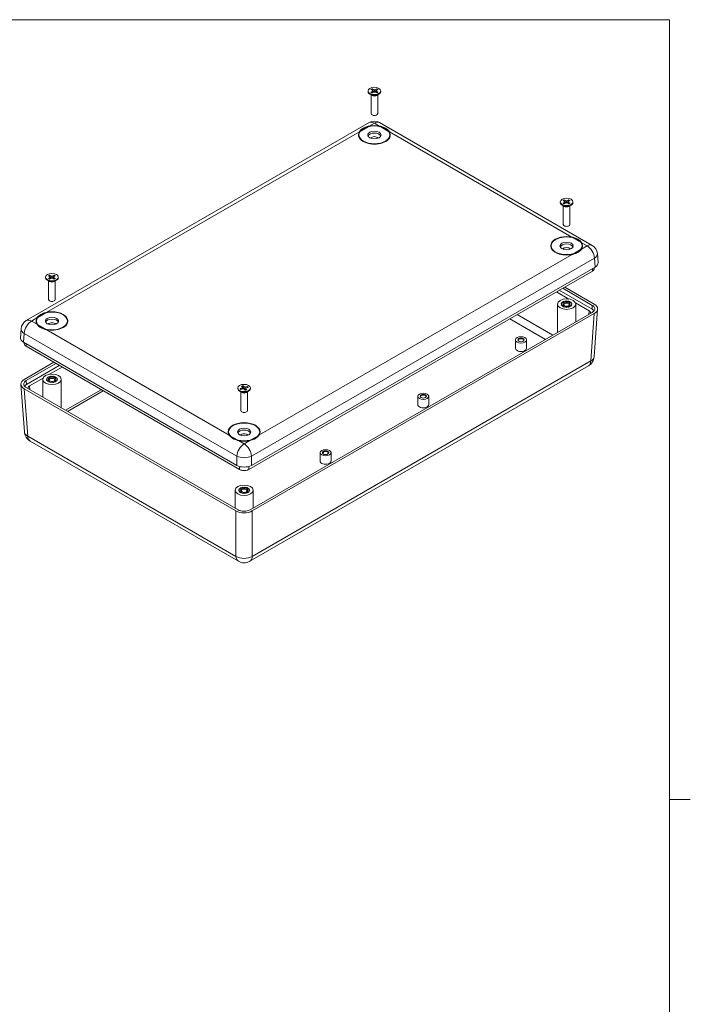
# Model space of a CAD drawing. Header units: millimetres. Extents: x 12 to 919, y 12 to 708.
# Tile 10 of 10: x 628 to 919, y 271 to 698. Entities that reach past the tile are written whole.
import ezdxf

# ---------------------------------------------------------------- set-up
doc = ezdxf.new("R2010")
doc.units = ezdxf.units.MM
doc.header["$LTSCALE"] = 3.333333
for name, color, linetype, lineweight in [('Sketch Geometry (ANSI)', 7, 'Continuous', 9), ('Visible (ANSI)', 7, 'Continuous', 9), ('Visible Narrow (ANSI)', 7, 'Continuous', 9)]:
    doc.layers.add(name, color=color, linetype=linetype, lineweight=lineweight)

# ---------------------------------------------------------------- blocks, each defined once
blk = doc.blocks.new('Borders Default Border')
at = {"layer": 'Sketch Geometry (ANSI)'}
blk.add_line((273.05, 107.95), (275.77, 107.95), dxfattribs=at)
at = {"layer": 'Sketch Geometry (ANSI)', "flags": 128}
blk.add_lwpolyline([(6.35, 6.35), (6.35, 209.55), (273.05, 209.55), (273.05, 6.35), (6.35, 6.35)], dxfattribs=at)

msp = doc.modelspace()

# ---------------------------------------------------------------- linework, layer by layer
at = {"layer": 'Visible (ANSI)'}
for p, q in [((779.3061, 667.538), (779.3061, 667.2523)), ((781.0551, 667.8302), (780.5601, 668.116)), ((780.5601, 666.9601), (781.0551, 667.2459)), ((781.0551, 668.4017), (781.55, 668.116)), ((781.2783, 667.538), (781.0551, 667.8302)), ((781.0551, 667.2459), (781.2783, 667.538)), ((781.0551, 667.2459), (781.1431, 666.7252)), ((781.2783, 667.538), (781.4309, 666.8913)), ((781.2874, 667.4992), (781.469, 667.3944)), ((781.55, 668.116), (781.469, 667.3944)), ((781.469, 667.3944), (782.0561, 667.2449)), ((781.55, 668.116), (782.0561, 667.9871)), ((782.0561, 667.9871), (782.5621, 668.116)), ((782.0561, 667.9871), (782.0561, 667.2449)), ((782.0561, 667.2449), (782.6432, 667.3944)), ((782.5621, 668.116), (783.0571, 668.4017)), ((782.5621, 668.116), (782.6432, 667.3944)), ((782.6432, 667.3944), (782.8247, 667.4992)), ((782.8339, 667.538), (782.6813, 666.8913)), ((783.0571, 667.8302), (782.8339, 667.538)), ((782.8339, 667.538), (783.0571, 667.2459)), ((783.0571, 667.2459), (782.969, 666.7252)), ((783.5521, 668.116), (783.0571, 667.8302)), ((783.0571, 667.2459), (783.5521, 666.9601)), ((784.8061, 667.538), (784.8061, 667.2523)), ((781.0272, 665.6009), (780.1115, 666.1296)), ((780.6011, 665.8469), (780.6011, 657.7401)), ((781.55, 666.9601), (781.0551, 666.6743)), ((782.0561, 667.089), (781.55, 666.9601)), ((782.5621, 666.9601), (782.0561, 667.089)), ((783.0571, 666.6743), (782.5621, 666.9601)), ((783.0849, 665.6009), (784.0006, 666.1296)), ((783.5111, 665.8469), (783.5111, 657.7401)), ((630.9021, 567.8217), (779.8061, 653.7915)), ((784.3061, 653.7915), (876.6415, 600.4816)), ((775.1561, 648.5137), (775.1561, 648.432)), ((788.9561, 648.5137), (788.9561, 648.432)), ((864.4937, 620.2284), (864.9886, 619.9427)), ((866.0007, 619.9427), (866.4957, 620.2284)), ((862.7447, 619.3647), (862.7447, 619.079)), ((864.4658, 617.4276), (863.5501, 617.9563)), ((864.4937, 619.6569), (863.9987, 619.9427)), ((863.9987, 618.7868), (864.4937, 619.0726)), ((864.0397, 617.6736), (864.0397, 609.5668)), ((864.7169, 619.3647), (864.4937, 619.6569)), ((864.4937, 619.0726), (864.7169, 619.3647)), ((864.4937, 619.0726), (864.5817, 618.5519)), ((864.9886, 618.7868), (864.4937, 618.501)), ((864.7169, 619.3647), (864.8695, 618.718)), ((864.726, 619.3259), (864.9076, 619.2211)), ((864.9886, 619.9427), (864.9076, 619.2211)), ((864.9076, 619.2211), (865.4947, 619.0716)), ((864.9886, 619.9427), (865.4947, 619.8138)), ((865.4947, 618.9157), (864.9886, 618.7868)), ((865.4947, 619.8138), (866.0007, 619.9427)), ((865.4947, 619.8138), (865.4947, 619.0716)), ((865.4947, 619.0716), (866.0818, 619.2211)), ((866.0007, 618.7868), (865.4947, 618.9157)), ((866.0007, 619.9427), (866.0818, 619.2211)), ((866.4957, 618.501), (866.0007, 618.7868)), ((866.0818, 619.2211), (866.2633, 619.3259)), ((866.2725, 619.3647), (866.1199, 618.718)), ((866.4957, 619.6569), (866.2725, 619.3647)), ((866.2725, 619.3647), (866.4957, 619.0726)), ((866.4957, 619.0726), (866.4076, 618.5519)), ((866.9907, 619.9427), (866.4957, 619.6569)), ((866.4957, 619.0726), (866.9907, 618.7868)), ((866.5235, 617.4276), (867.4392, 617.9563)), ((866.9497, 617.6736), (866.9497, 609.5668)), ((868.2447, 619.3647), (868.2447, 619.079)), ((858.5947, 600.3404), (858.5947, 600.2587)), ((872.3947, 600.3404), (872.3947, 600.2587)), ((879.1852, 593.0279), (878.8777, 596.9373)), ((728.6662, 504.9309), (877.8723, 591.075)), ((877.5766, 590.9043), (877.549, 590.4079)), ((639.2989, 586.7049), (639.2989, 586.4191)), ((641.0479, 586.997), (640.553, 587.2828)), ((640.553, 586.1269), (641.0479, 586.4127)), ((641.0479, 587.5686), (641.5429, 587.2828)), ((641.2711, 586.7049), (641.0479, 586.997)), ((641.0479, 586.4127), (641.2711, 586.7049)), ((641.0479, 586.4127), (641.136, 585.892)), ((641.5429, 586.1269), (641.0479, 585.8412)), ((641.2711, 586.7049), (641.4238, 586.0582)), ((641.2803, 586.6661), (641.4618, 586.5613)), ((641.5429, 587.2828), (641.4618, 586.5613)), ((641.4618, 586.5613), (642.0489, 586.4117)), ((641.5429, 587.2828), (642.0489, 587.154)), ((642.0489, 586.2558), (641.5429, 586.1269)), ((642.0489, 587.154), (642.555, 587.2828)), ((642.0489, 587.154), (642.0489, 586.4117)), ((642.0489, 586.4117), (642.6361, 586.5613)), ((642.555, 586.1269), (642.0489, 586.2558)), ((642.555, 587.2828), (643.0499, 587.5686)), ((642.555, 587.2828), (642.6361, 586.5613)), ((643.0499, 585.8412), (642.555, 586.1269)), ((642.6361, 586.5613), (642.8176, 586.6661)), ((642.8268, 586.7049), (642.6741, 586.0582)), ((643.0499, 586.997), (642.8268, 586.7049)), ((642.8268, 586.7049), (643.0499, 586.4127)), ((643.0499, 586.4127), (642.9619, 585.892)), ((643.5449, 587.2828), (643.0499, 586.997)), ((643.0499, 586.4127), (643.5449, 586.1269)), ((644.7989, 586.7049), (644.7989, 586.4191)), ((727.5071, 503.1506), (876.7132, 589.2948)), ((641.0201, 584.7677), (640.1044, 585.2964)), ((640.5939, 585.0138), (640.5939, 576.9069)), ((643.0778, 584.7677), (643.9935, 585.2964)), ((643.5039, 585.0138), (643.5039, 576.9069)), ((863.8052, 581.8424), (876.6347, 574.4352)), ((864.6891, 582.3527), (877.5186, 574.9455)), ((866.503, 577.1523), (861.0924, 580.2761)), ((876.5705, 572.7652), (862.3267, 580.9888)), ((861.5447, 562.6647), (861.5447, 574.9473)), ((863.3623, 575.1423), (863.0819, 574.9669)), ((863.0819, 574.9278), (863.3623, 574.7523)), ((863.1896, 575.3592), (863.3623, 575.1423)), ((863.3623, 574.7523), (863.1896, 574.5354)), ((863.571, 575.5132), (863.2105, 575.3964)), ((863.2105, 574.4983), (863.571, 574.3814)), ((863.5228, 575.7503), (863.571, 575.5132)), ((863.571, 574.3814), (863.5228, 574.1443)), ((863.968, 575.8287), (863.5626, 575.7819)), ((863.5626, 574.1127), (863.968, 574.0659)), ((864.0491, 576.0628), (863.968, 575.8287)), ((863.968, 574.0659), (864.0491, 573.8318)), ((864.5145, 576.058), (864.1039, 576.0858)), ((864.1039, 573.8089), (864.5145, 573.8367)), ((864.7169, 576.2661), (864.5145, 576.058)), ((864.5145, 573.8367), (864.7169, 573.6285)), ((865.1569, 576.1785), (864.7813, 576.2782)), ((864.7813, 573.6165), (865.1569, 573.7162)), ((865.4608, 576.3403), (865.1569, 576.1785)), ((865.1569, 573.7162), (865.4608, 573.5543)), ((865.8324, 576.1785), (865.5285, 576.3403)), ((865.5285, 573.5543), (865.8324, 573.7162)), ((866.2081, 576.2782), (865.8324, 576.1785)), ((865.8324, 573.7162), (866.2081, 573.6165)), ((866.4748, 576.058), (866.2724, 576.2661)), ((866.2724, 573.6285), (866.4748, 573.8367)), ((866.8855, 576.0858), (866.4748, 576.058)), ((866.4748, 573.8367), (866.8855, 573.8089)), ((867.0213, 575.8287), (866.9402, 576.0628)), ((866.9402, 573.8318), (867.0213, 574.0659)), ((867.4268, 575.7819), (867.0213, 575.8287)), ((867.0213, 574.0659), (867.4268, 574.1127)), ((867.4184, 575.5132), (867.4665, 575.7503)), ((867.7789, 575.3964), (867.4184, 575.5132)), ((867.4184, 574.3814), (867.7789, 574.4983)), ((867.4665, 574.1443), (867.4184, 574.3814)), ((867.6271, 575.1423), (867.7998, 575.3592)), ((867.9074, 574.9669), (867.6271, 575.1423)), ((867.6271, 574.7523), (867.9074, 574.9278)), ((867.7998, 574.5354), (867.6271, 574.7523)), ((875.2731, 572.0889), (869.3138, 575.5295)), ((869.4447, 567.2258), (869.4447, 574.9473)), ((876.6347, 571.3769), (728.1361, 485.6412)), ((877.5186, 570.8666), (729.02, 485.1309)), ((878.9782, 572.7854), (877.4788, 552.1317)), ((635.1489, 567.6805), (635.1489, 567.5989)), ((648.9489, 567.6805), (648.9489, 567.5989)), ((856.2781, 559.624), (840.8, 568.5603)), ((628.3585, 560.368), (628.6659, 564.2775)), ((629.6713, 558.4152), (722.3088, 504.9309)), ((629.9946, 557.748), (629.967, 558.2444)), ((630.8305, 556.6349), (723.468, 503.1506)), ((843.3207, 555.7597), (843.3207, 559.4339)), ((848.0707, 555.7597), (848.0707, 559.4339)), ((630.025, 542.2857), (642.8546, 549.6928)), ((630.9089, 541.7754), (643.7384, 549.1825)), ((645.2169, 548.3289), (630.9731, 540.1053)), ((646.4512, 547.6163), (641.0406, 544.4924)), ((727.9875, 463.2905), (874.9919, 548.1635)), ((640.5223, 543.1689), (640.1169, 543.1221)), ((640.6034, 543.403), (640.5223, 543.1689)), ((641.0688, 543.3981), (640.6581, 543.4259)), ((641.2712, 543.6063), (641.0688, 543.3981)), ((641.7112, 543.5186), (641.3355, 543.6183)), ((642.0151, 543.6805), (641.7112, 543.5186)), ((642.3867, 543.5186), (642.0828, 543.6805)), ((642.7623, 543.6183), (642.3867, 543.5186)), ((643.0291, 543.3981), (642.8267, 543.6063)), ((643.4398, 543.4259), (643.0291, 543.3981)), ((643.5756, 543.1689), (643.4945, 543.403)), ((643.981, 543.1221), (643.5756, 543.1689)), ((628.5655, 540.1255), (630.0648, 519.4718)), ((638.2298, 542.8696), (632.2705, 539.429)), ((638.0989, 534.5659), (638.0989, 542.2875)), ((639.9165, 542.4825), (639.6362, 542.307)), ((639.6362, 542.2679), (639.9165, 542.0925)), ((639.7438, 542.6994), (639.9165, 542.4825)), ((639.9165, 542.0925), (639.7438, 541.8756)), ((640.1253, 542.8534), (639.7647, 542.7365)), ((639.7647, 541.8384), (640.1253, 541.7216)), ((640.0771, 543.0905), (640.1253, 542.8534)), ((640.1253, 541.7216), (640.0771, 541.4845)), ((640.1169, 541.4529), (640.5223, 541.4061)), ((640.5223, 541.4061), (640.6034, 541.172)), ((640.6581, 541.149), (641.0688, 541.1768)), ((641.0688, 541.1768), (641.2712, 540.9687)), ((641.3355, 540.9566), (641.7112, 541.0563)), ((641.7112, 541.0563), (642.0151, 540.8945)), ((642.0828, 540.8945), (642.3867, 541.0563)), ((642.3867, 541.0563), (642.7623, 540.9566)), ((642.8267, 540.9687), (643.0291, 541.1768)), ((643.0291, 541.1768), (643.4398, 541.149)), ((643.4945, 541.172), (643.5756, 541.4061)), ((643.5756, 541.4061), (643.981, 541.4529)), ((643.9726, 542.8534), (644.0208, 543.0905)), ((644.3332, 542.7365), (643.9726, 542.8534)), ((643.9726, 541.7216), (644.3332, 541.8384)), ((644.0208, 541.4845), (643.9726, 541.7216)), ((644.1814, 542.4825), (644.3541, 542.6994)), ((644.4617, 542.307), (644.1814, 542.4825)), ((644.1814, 542.0925), (644.4617, 542.2679)), ((644.3541, 541.8756), (644.1814, 542.0925)), ((645.9989, 530.0048), (645.9989, 542.2875)), ((724.6941, 538.9893), (724.3781, 539.35)), ((724.6941, 538.9893), (724.8319, 538.3593)), ((724.7485, 538.6716), (724.6941, 538.9893)), ((725.0027, 539.5324), (725.3187, 539.1718)), ((725.3187, 539.1718), (725.2048, 538.4682)), ((725.3187, 539.1718), (725.73, 538.9583)), ((725.73, 538.9583), (725.6819, 538.2205)), ((725.73, 538.9583), (726.2804, 538.9896)), ((726.2804, 538.9896), (726.905, 539.1721)), ((726.2804, 538.9896), (726.3102, 538.4453)), ((721.9551, 485.1309), (630.025, 538.2068)), ((722.839, 485.6412), (630.9089, 538.7171)), ((664.2941, 537.3147), (648.8161, 528.3784)), ((722.7375, 538.5316), (722.7375, 538.2458)), ((724.4587, 536.5944), (723.543, 537.1231)), ((723.7541, 538.2517), (724.3787, 538.4341)), ((724.0325, 536.8405), (724.0325, 528.7336)), ((724.6947, 538.0735), (724.0701, 537.8911)), ((724.3787, 538.4341), (724.7485, 538.6716)), ((724.3787, 538.4341), (724.4317, 537.9967)), ((725.2451, 538.1049), (724.6947, 538.0735)), ((724.7485, 538.6716), (724.8749, 538.0838)), ((724.879, 538.084), (724.8319, 538.3593)), ((724.931, 538.7807), (725.2048, 538.4682)), ((725.2048, 538.4682), (725.6819, 538.2205)), ((725.6563, 537.8914), (725.2451, 538.1049)), ((725.9723, 537.5308), (725.6563, 537.8914)), ((725.6819, 538.2205), (726.1934, 538.2497)), ((726.2266, 538.3916), (726.0801, 537.7661)), ((726.0801, 537.7661), (726.1157, 537.5577)), ((726.2809, 538.0738), (726.1787, 537.572)), ((726.5964, 538.629), (726.2266, 538.3916)), ((726.2266, 538.3916), (726.2809, 538.0738)), ((726.2809, 538.0738), (726.597, 537.7132)), ((726.5164, 536.5944), (727.4321, 537.1231)), ((727.221, 538.8115), (726.5964, 538.629)), ((726.9425, 536.8405), (726.9425, 528.7336)), ((728.2375, 538.5316), (728.2375, 538.2458)), ((800.8943, 531.2648), (800.8943, 534.939)), ((805.6443, 531.2648), (805.6443, 534.939)), ((718.5875, 519.5072), (718.5875, 519.4256)), ((732.3875, 519.5072), (732.3875, 519.4256)), ((632.5517, 515.5037), (722.9875, 463.2905)), ((758.4679, 506.7699), (758.4679, 510.4441)), ((763.2179, 506.7699), (763.2179, 510.4441)), ((721.5375, 486.3926), (721.5375, 494.1142)), ((723.3551, 494.3092), (723.0748, 494.1337)), ((723.0748, 494.0946), (723.3551, 493.9192)), ((723.1824, 494.5261), (723.3551, 494.3092)), ((723.3551, 493.9192), (723.1824, 493.7023)), ((723.5639, 494.6801), (723.2033, 494.5632)), ((723.2033, 493.6651), (723.5639, 493.5483)), ((723.5157, 494.9172), (723.5639, 494.6801)), ((723.5639, 493.5483), (723.5157, 493.3112)), ((723.9609, 494.9956), (723.5555, 494.9488)), ((723.5555, 493.2796), (723.9609, 493.2328)), ((724.042, 495.2297), (723.9609, 494.9956)), ((723.9609, 493.2328), (724.042, 492.9987)), ((724.5074, 495.2248), (724.0967, 495.2526)), ((724.0967, 492.9757), (724.5074, 493.0035)), ((724.7098, 495.433), (724.5074, 495.2248)), ((724.5074, 493.0035), (724.7098, 492.7954)), ((725.1498, 495.3453), (724.7741, 495.445)), ((724.7741, 492.7833), (725.1498, 492.883)), ((725.4537, 495.5072), (725.1498, 495.3453)), ((725.1498, 492.883), (725.4537, 492.7212)), ((725.8253, 495.3453), (725.5214, 495.5072)), ((725.5214, 492.7212), (725.8253, 492.883)), ((726.2009, 495.445), (725.8253, 495.3453)), ((725.8253, 492.883), (726.2009, 492.7833)), ((726.4677, 495.2248), (726.2653, 495.433)), ((726.2653, 492.7954), (726.4677, 493.0035)), ((726.8784, 495.2526), (726.4677, 495.2248)), ((726.4677, 493.0035), (726.8784, 492.9757)), ((727.0142, 494.9956), (726.9331, 495.2297)), ((726.9331, 492.9987), (727.0142, 493.2328)), ((727.4196, 494.9488), (727.0142, 494.9956)), ((727.0142, 493.2328), (727.4196, 493.2796)), ((727.4112, 494.6801), (727.4594, 494.9172)), ((727.7718, 494.5632), (727.4112, 494.6801)), ((727.4112, 493.5483), (727.7718, 493.6651)), ((727.4594, 493.3112), (727.4112, 493.5483)), ((727.62, 494.3092), (727.7927, 494.5261)), ((727.9003, 494.1337), (727.62, 494.3092)), ((727.62, 493.9192), (727.9003, 494.0946)), ((727.7927, 493.7023), (727.62, 493.9192)), ((729.4375, 486.3926), (729.4375, 494.1142))]:
    msp.add_line(p, q, dxfattribs=at)
for centre, radius, start, end in [((782.0561, 649.8944), 4.5, 60, 120), ((874.3915, 596.5845), 4.5, 4.497168, 60), ((633.1521, 563.9246), 4.5, 120, 175.502832), ((872.4919, 552.4937), 5, 300, 355.847929), ((635.0517, 519.8338), 5, 184.152071, 240), ((725.4875, 467.6206), 5, 240, 300)]:
    msp.add_arc(centre, radius, start, end, dxfattribs=at)
for centre, major_axis in [((782.0561, 667.538), (-2.75, 0)), ((782.0561, 648.5137), (-6.9, 0)), ((782.0561, 648.5137), (-6.75, 0)), ((782.0561, 648.432), (2.875, 0)), ((865.4947, 619.3647), (-2.75, 0)), ((865.4947, 600.3404), (-6.9, 0)), ((865.4947, 600.3404), (-6.75, 0)), ((865.4947, 600.2587), (2.875, 0)), ((642.0489, 586.7049), (-2.75, 0)), ((865.4947, 574.9473), (3.95, 0)), ((865.4947, 574.9473), (-2.25, 0)), ((865.4947, 574.9473), (-1.6129, 0)), ((642.0489, 567.6805), (-6.9, 0)), ((642.0489, 567.6805), (-6.75, 0)), ((642.0489, 567.5989), (2.875, 0)), ((845.6957, 559.4339), (2.375, 0)), ((845.6957, 559.4339), (-1.375, 0)), ((642.0489, 542.2875), (3.95, 0)), ((642.0489, 542.2875), (-2.25, 0)), ((642.0489, 542.2875), (-1.6129, 0)), ((725.4875, 538.5316), (-2.75, 0)), ((803.2693, 534.939), (2.375, 0)), ((803.2693, 534.939), (-1.375, 0)), ((725.4875, 519.5072), (-6.9, 0)), ((725.4875, 519.5072), (-6.75, 0)), ((725.4875, 519.4256), (2.875, 0)), ((760.8429, 510.4441), (2.375, 0)), ((760.8429, 510.4441), (-1.375, 0)), ((725.4875, 494.1142), (3.95, 0)), ((725.4875, 494.1142), (-2.25, 0)), ((725.4875, 494.1142), (-1.6129, 0))]:
    msp.add_ellipse(centre, major_axis=major_axis, ratio=0.57735027, dxfattribs=at)
for centre, major_axis, ratio, start_param, end_param in [((782.0561, 667.2523), (2.75, 0), 0.57735027, 3.14159265, 6.28318531), ((782.0561, 667.538), (1.8, 0), 0.57735027, 2.16050344, 2.55188554), ((782.0561, 667.538), (1.8, 0), 0.57735027, 0.58970711, 0.98108922), ((782.0561, 667.538), (-1.8, 0), 0.57735027, 0.58970711, 0.98108922), ((782.0561, 666.1949), (-1.455, 0), 0.57735027, 0.78539816, 2.35619449), ((782.0561, 667.538), (-1.8, 0), 0.57735027, 2.16050344, 2.55188554), ((782.0561, 657.7401), (1.455, 0), 0.57735027, 3.14159265, 6.28318531), ((782.0561, 648.432), (-6.75, 0), 0.57735027, 4.29788723, 5.12689073), ((782.0561, 648.432), (6.9, 0), 0.57735027, 3.14159265, 6.28318531), ((782.0561, 648.432), (-6.75, 0), 0.57735027, 5.86868356, 6.27270946), ((782.0561, 647.6155), (2.875, 0), 0.57735027, 0.24849987, 2.89309279), ((782.0561, 647.6155), (2.852, 0), 0.57735027, 0.23372683, 2.90786583), ((782.0561, 646.697), (-1.727, 0), 0.57735027, 3.51103423, 5.91374373), ((782.0561, 648.432), (6.75, 0), 0.57735027, 0.01047585, 0.41450175), ((865.4947, 619.3647), (1.8, 0), 0.57735027, 2.16050344, 2.55188554), ((865.4947, 619.3647), (1.8, 0), 0.57735027, 0.58970711, 0.98108922), ((865.4947, 619.079), (2.75, 0), 0.57735027, 3.14159265, 6.28318531), ((865.4947, 619.3647), (-1.8, 0), 0.57735027, 0.58970711, 0.98108922), ((865.4947, 618.0216), (-1.455, 0), 0.57735027, 0.78539816, 2.35619449), ((865.4947, 619.3647), (-1.8, 0), 0.57735027, 2.16050344, 2.55188554), ((865.4947, 609.5668), (1.455, 0), 0.57735027, 3.14159265, 6.28318531), ((865.4947, 600.2587), (-6.75, 0), 0.57735027, 4.29788723, 6.27270946), ((865.4947, 600.2587), (-6.9, 0), 0.57735027, 0, 1.93290306), ((865.4947, 599.4422), (2.875, 0), 0.57735027, 0.24849987, 2.89309279), ((865.4947, 599.4422), (2.852, 0), 0.57735027, 0.23372683, 2.90786583), ((865.4947, 598.5237), (-1.727, 0), 0.57735027, 3.51103423, 5.91374373), ((865.4947, 600.2587), (6.75, 0), 0.57735027, 0.01047585, 0.41450175), ((865.4947, 600.2587), (6.9, 0), 0.57735027, 5.92107857, 6.28318531), ((874.6805, 592.9103), (4.5093, 0), 0.57616342, 5.49881604, 6.32847071), ((642.0489, 586.4191), (2.75, 0), 0.57735027, 3.14159265, 6.28318531), ((642.0489, 586.7049), (1.8, 0), 0.57735027, 2.16050344, 2.55188554), ((642.0489, 586.7049), (-1.8, 0), 0.57735027, 0.58970711, 0.98108922), ((642.0489, 586.7049), (1.8, 0), 0.57735027, 0.58970711, 0.98108922), ((642.0489, 586.7049), (-1.8, 0), 0.57735027, 2.16050344, 2.55188554), ((642.0489, 585.3617), (-1.455, 0), 0.57735027, 0.78539816, 2.35619449), ((642.0489, 576.9069), (1.455, 0), 0.57735027, 3.14159265, 6.28318531), ((865.4947, 574.9473), (-2.413, 0), 0.57735027, 6.26916464, 6.29720597), ((865.4947, 574.9473), (-2.413, 0), 0.57735027, 5.95500538, 5.98304671), ((865.4947, 574.9473), (-2.413, 0), 0.57735027, 0.3001386, 0.32817993), ((865.4947, 574.9473), (2.413, 0), 0.57735027, 2.49925346, 2.52729479), ((865.4947, 574.9473), (-2.413, 0), 0.57735027, 0.61429787, 0.6423392), ((865.4947, 574.9473), (2.413, 0), 0.57735027, 2.18509419, 2.21313552), ((865.4947, 574.9473), (-2.413, 0), 0.57735027, 0.92845713, 0.95649846), ((865.4947, 574.6769), (-1.2319, 0), 0.57735027, 2.29486727, 7.12991069), ((865.4947, 574.9473), (2.413, 0), 0.57735027, 1.87093493, 1.89897626), ((865.4947, 574.9473), (-2.413, 0), 0.57735027, 1.2426164, 1.27065773), ((865.4947, 574.9473), (2.413, 0), 0.57735027, 1.55677566, 1.58481699), ((865.4947, 574.9473), (-2.413, 0), 0.57735027, 1.55677566, 1.58481699), ((865.4947, 574.9473), (2.413, 0), 0.57735027, 1.2426164, 1.27065773), ((865.4947, 574.9473), (-2.413, 0), 0.57735027, 1.87093493, 1.89897626), ((865.4947, 574.9473), (2.413, 0), 0.57735027, 0.92845713, 0.95649846), ((865.4947, 574.9473), (-2.413, 0), 0.57735027, 2.18509419, 2.21313552), ((865.4947, 574.9473), (2.413, 0), 0.57735027, 0.61429787, 0.6423392), ((865.4947, 574.9473), (-2.413, 0), 0.57735027, 2.49925346, 2.52729479), ((865.4947, 574.9473), (2.413, 0), 0.57735027, 0.3001386, 0.32817993), ((865.4947, 574.9473), (2.413, 0), 0.57735027, 5.95500538, 5.98304671), ((865.4947, 574.9473), (2.413, 0), 0.57735027, 6.26916464, 6.29720597), ((873.9738, 572.9061), (5.0088, 0), 0.57633873, 5.49866393, 7.06770668), ((642.0489, 567.5989), (-6.75, 0), 0.57735027, 5.86868356, 6.27270946), ((642.0489, 567.5989), (6.75, 0), 0.57735027, 0.01047585, 1.98529807), ((873.8552, 571.2731), (2.0035, 0), 0.57633873, 5.9056929, 7.06770668), ((642.0489, 567.5989), (-6.9, 0), 0.57735027, 0, 0.36210673), ((642.0489, 566.7824), (2.875, 0), 0.57735027, 0.24849987, 2.89309279), ((642.0489, 566.7824), (2.852, 0), 0.57735027, 0.23372683, 2.90786583), ((642.0489, 567.5989), (6.9, 0), 0.57735027, 4.35028225, 6.28318531), ((642.0489, 565.8638), (-1.727, 0), 0.57735027, 3.51103423, 5.91374373), ((632.8631, 560.2504), (-4.5093, 0), 0.57616342, 6.2378999, 7.06755457), ((845.6957, 559.2755), (1.181, 0), 0.57735027, 5.57687736, 10.13108591), ((845.6957, 555.7597), (2.375, 0), 0.57735027, 3.14159265, 6.28318531), ((642.0489, 542.2875), (2.413, 0), 0.57735027, 2.49925346, 2.52729479), ((642.0489, 542.2875), (2.413, 0), 0.57735027, 2.18509419, 2.21313552), ((642.0489, 542.2875), (2.413, 0), 0.57735027, 1.87093493, 1.89897626), ((642.0489, 542.2875), (2.413, 0), 0.57735027, 1.55677566, 1.58481699), ((642.0489, 542.2875), (2.413, 0), 0.57735027, 1.2426164, 1.27065773), ((642.0489, 542.2875), (2.413, 0), 0.57735027, 0.92845713, 0.95649846), ((642.0489, 542.2875), (2.413, 0), 0.57735027, 0.61429787, 0.6423392), ((633.5699, 540.2462), (-5.0088, 0), 0.57633873, 5.49866393, 7.06770668), ((633.6884, 538.6132), (-2.0035, 0), 0.57633873, 5.49866393, 6.66067772), ((642.0489, 542.2875), (-2.413, 0), 0.57735027, 6.26916464, 6.29720597), ((642.0489, 542.2875), (-2.413, 0), 0.57735027, 5.95500538, 5.98304671), ((642.0489, 542.2875), (-2.413, 0), 0.57735027, 0.3001386, 0.32817993), ((642.0489, 542.2875), (-2.413, 0), 0.57735027, 0.61429787, 0.6423392), ((642.0489, 542.2875), (-2.413, 0), 0.57735027, 0.92845713, 0.95649846), ((642.0489, 542.017), (-1.2319, 0), 0.57735027, 2.29486727, 7.12991069), ((642.0489, 542.2875), (-2.413, 0), 0.57735027, 1.2426164, 1.27065773), ((642.0489, 542.2875), (-2.413, 0), 0.57735027, 1.55677566, 1.58481699), ((642.0489, 542.2875), (-2.413, 0), 0.57735027, 1.87093493, 1.89897626), ((642.0489, 542.2875), (-2.413, 0), 0.57735027, 2.18509419, 2.21313552), ((642.0489, 542.2875), (-2.413, 0), 0.57735027, 2.49925346, 2.52729479), ((642.0489, 542.2875), (2.413, 0), 0.57735027, 0.3001386, 0.32817993), ((642.0489, 542.2875), (2.413, 0), 0.57735027, 5.95500538, 5.98304671), ((642.0489, 542.2875), (2.413, 0), 0.57735027, 6.26916464, 6.29720597), ((725.4875, 538.5316), (1.8, 0), 0.57735027, 1.84350239, 2.2348845), ((725.4875, 538.5316), (1.8, 0), 0.57735027, 0.27270607, 0.66408817), ((725.4875, 538.2458), (2.75, 0), 0.57735027, 3.14159265, 6.28318531), ((725.4875, 538.5316), (-1.8, 0), 0.57735027, 0.27270607, 0.66408817), ((725.4875, 537.1884), (-1.455, 0), 0.57735027, 0.78539816, 2.35619449), ((725.4875, 537.8784), (1.6589, 0), 0.57735027, 1.91291101, 2.03183601), ((725.4875, 538.5316), (-1.8, 0), 0.57735027, 1.84350239, 2.2348845), ((803.2693, 534.7806), (1.181, 0), 0.57735027, 5.57687736, 10.13108591), ((803.2693, 531.2648), (2.375, 0), 0.57735027, 3.14159265, 6.28318531), ((725.4875, 528.7336), (1.455, 0), 0.57735027, 3.14159265, 6.28318531), ((725.4875, 519.4256), (6.75, 0), 0.57735027, 0.01047585, 3.13111681), ((725.4875, 519.4256), (-6.9, 0), 0.57735027, 0, 0.36210673), ((725.4875, 518.6091), (2.875, 0), 0.57735027, 0.24849987, 2.89309279), ((725.4875, 518.6091), (2.852, 0), 0.57735027, 0.23372683, 2.90786583), ((725.4875, 517.6905), (-1.727, 0), 0.57735027, 3.51103423, 5.91374373), ((725.4875, 519.4256), (6.9, 0), 0.57735027, 5.92107857, 6.28318531), ((725.4875, 519.4256), (-6.9, 0), 0.57735027, 1.20868959, 1.93290306), ((760.8429, 510.2857), (1.181, 0), 0.57735027, 5.57687736, 10.13108591), ((725.4875, 506.7736), (4.5, 0), 0.57853957, 3.92801972, 5.49675824), ((760.8429, 506.7699), (2.375, 0), 0.57735027, 3.14159265, 6.28318531), ((725.4875, 494.1142), (-2.413, 0), 0.57735027, 6.26916464, 6.29720597), ((725.4875, 494.1142), (-2.413, 0), 0.57735027, 5.95500538, 5.98304671), ((725.4875, 494.1142), (-2.413, 0), 0.57735027, 0.3001386, 0.32817993), ((725.4875, 494.1142), (2.413, 0), 0.57735027, 2.49925346, 2.52729479), ((725.4875, 494.1142), (-2.413, 0), 0.57735027, 0.61429787, 0.6423392), ((725.4875, 494.1142), (2.413, 0), 0.57735027, 2.18509419, 2.21313552), ((725.4875, 494.1142), (-2.413, 0), 0.57735027, 0.92845713, 0.95649846), ((725.4875, 493.8437), (-1.2319, 0), 0.57735027, 2.29486727, 7.12991069), ((725.4875, 494.1142), (2.413, 0), 0.57735027, 1.87093493, 1.89897626), ((725.4875, 494.1142), (-2.413, 0), 0.57735027, 1.2426164, 1.27065773), ((725.4875, 494.1142), (2.413, 0), 0.57735027, 1.55677566, 1.58481699), ((725.4875, 494.1142), (-2.413, 0), 0.57735027, 1.55677566, 1.58481699), ((725.4875, 494.1142), (2.413, 0), 0.57735027, 1.2426164, 1.27065773), ((725.4875, 494.1142), (-2.413, 0), 0.57735027, 1.87093493, 1.89897626), ((725.4875, 494.1142), (2.413, 0), 0.57735027, 0.92845713, 0.95649846), ((725.4875, 494.1142), (-2.413, 0), 0.57735027, 2.18509419, 2.21313552), ((725.4875, 494.1142), (2.413, 0), 0.57735027, 0.61429787, 0.6423392), ((725.4875, 494.1142), (-2.413, 0), 0.57735027, 2.49925346, 2.52729479), ((725.4875, 494.1142), (2.413, 0), 0.57735027, 0.3001386, 0.32817993), ((725.4875, 494.1142), (2.413, 0), 0.57735027, 5.95500538, 5.98304671), ((725.4875, 494.1142), (2.413, 0), 0.57735027, 6.26916464, 6.29720597), ((725.4875, 487.1775), (-5, 0), 0.57836358, 0.78627495, 2.3553177)]:
    msp.add_ellipse(centre, major_axis=major_axis, ratio=ratio, start_param=start_param, end_param=end_param, dxfattribs=at)
for points, degree in [([(781.0551, 668.4017), (781.0483, 668.1126), (781.0434, 667.837)], 2), ([(783.0571, 668.4017), (783.0639, 668.1126), (783.0688, 667.837)], 2), ([(864.4937, 620.2284), (864.4869, 619.9393), (864.482, 619.6637)], 2), ([(866.4957, 620.2284), (866.5025, 619.9393), (866.5074, 619.6637)], 2), ([(641.0479, 587.5686), (641.0411, 587.2794), (641.0362, 587.0038)], 2), ([(643.0499, 587.5686), (643.0568, 587.2794), (643.0616, 587.0038)], 2), ([(863.571, 574.3814), (863.5629, 574.3659), (863.5549, 574.3504), (863.5472, 574.335)], 3), ([(863.968, 574.0659), (863.9554, 574.0485), (863.9429, 574.0311), (863.9305, 574.0138)], 3), ([(864.5145, 573.8367), (864.5018, 573.8207), (864.4891, 573.8048), (864.4765, 573.7889)], 3), ([(865.1569, 573.7162), (865.1442, 573.6996), (865.1316, 573.683), (865.1189, 573.6665)], 3), ([(865.8324, 573.7162), (865.8198, 573.6973), (865.8071, 573.6786), (865.7945, 573.6599)], 3), ([(866.4748, 573.8367), (866.4624, 573.8136), (866.4498, 573.7907), (866.4372, 573.7678)], 3), ([(640.1253, 541.7216), (640.1171, 541.706), (640.1092, 541.6905), (640.1014, 541.6751)], 3), ([(640.5223, 541.4061), (640.5096, 541.3886), (640.4971, 541.3712), (640.4848, 541.354)], 3), ([(641.0688, 541.1768), (641.056, 541.1608), (641.0434, 541.1449), (641.0308, 541.129)], 3), ([(641.7112, 541.0563), (641.6985, 541.0397), (641.6858, 541.0232), (641.6731, 541.0067)], 3), ([(642.3867, 541.0563), (642.374, 541.0375), (642.3614, 541.0187), (642.3487, 541)], 3), ([(643.0291, 541.1768), (643.0166, 541.1538), (643.0041, 541.1308), (642.9914, 541.1079)], 3), ([(725.0027, 539.5324), (724.9647, 539.1444), (724.931, 538.7807)], 2), ([(726.905, 539.1721), (726.8927, 538.9373), (726.8795, 538.7117)], 2), ([(723.5639, 493.5483), (723.5557, 493.5327), (723.5478, 493.5172), (723.54, 493.5018)], 3), ([(723.9609, 493.2328), (723.9482, 493.2153), (723.9357, 493.1979), (723.9234, 493.1807)], 3), ([(724.5074, 493.0035), (724.4946, 492.9875), (724.482, 492.9716), (724.4694, 492.9557)], 3), ([(725.1498, 492.883), (725.1371, 492.8664), (725.1244, 492.8499), (725.1117, 492.8334)], 3), ([(725.8253, 492.883), (725.8126, 492.8642), (725.8, 492.8454), (725.7873, 492.8267)], 3), ([(726.4677, 493.0035), (726.4552, 492.9805), (726.4427, 492.9575), (726.43, 492.9346)], 3)]:
    msp.add_open_spline(points, degree=degree, dxfattribs=at)
for points, knots in [([(779.3376, 651.9991), (779.2978, 651.989), (779.2581, 651.9786), (778.4874, 651.77), (777.8182, 651.4775), (776.748, 650.8596), (776.2702, 650.4899), (775.9132, 650.0474), (775.8952, 650.0245), (775.8777, 650.0015)], [0.84468114, 0.84468114, 0.84468114, 0.84468114, 0.856953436, 0.856953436, 1.083965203, 1.083965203, 1.310976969, 1.310976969, 1.323249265, 1.323249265, 1.323249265, 1.323249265]), ([(788.2345, 650.0015), (788.2169, 650.0245), (788.199, 650.0474), (787.842, 650.4899), (787.3641, 650.8596), (786.294, 651.4775), (785.6247, 651.77), (784.8541, 651.9786), (784.8144, 651.989), (784.7745, 651.9991)], [0.84468114, 0.84468114, 0.84468114, 0.84468114, 0.856953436, 0.856953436, 1.083965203, 1.083965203, 1.310976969, 1.310976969, 1.323249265, 1.323249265, 1.323249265, 1.323249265]), ([(871.6731, 601.8282), (871.6555, 601.8512), (871.6376, 601.8741), (871.2806, 602.3166), (870.8027, 602.6863), (869.7326, 603.3042), (869.0633, 603.5967), (868.2927, 603.8053), (868.253, 603.8157), (868.2131, 603.8258)], [0.84468114, 0.84468114, 0.84468114, 0.84468114, 0.856953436, 0.856953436, 1.083965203, 1.083965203, 1.310976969, 1.310976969, 1.323249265, 1.323249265, 1.323249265, 1.323249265]), ([(871.9472, 598.8475), (871.8914, 598.7624), (871.8304, 598.6771), (871.4174, 598.1471), (870.9258, 597.7268), (869.8216, 597.0893), (869.1308, 596.8269), (868.2322, 596.5997), (868.0864, 596.5656), (867.939, 596.5333)], [0.828926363, 0.828926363, 0.828926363, 0.828926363, 0.873493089, 0.873493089, 1.107721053, 1.107721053, 1.341949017, 1.341949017, 1.386515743, 1.386515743, 1.386515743, 1.386515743]), ([(876.7132, 589.2948), (876.8979, 589.4015), (877.0571, 589.5227), (877.3086, 589.7813), (877.4028, 589.9179), (877.514, 590.1733), (877.5424, 590.2904), (877.549, 590.4079)], [5.498816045, 5.498816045, 5.498816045, 5.498816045, 5.772389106, 5.772389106, 6.03733948, 6.03733948, 6.251108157, 6.251108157, 6.251108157, 6.251108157]), ([(876.6347, 574.4352), (877.1554, 574.1346), (877.8789, 573.3527), (877.6776, 572.1774), (876.9818, 571.5774), (876.6347, 571.3769)], [5.49866393, 5.49866393, 5.49866393, 5.49866393, 6.08705496, 6.675446, 7.06770668, 7.06770668, 7.06770668, 7.06770668]), ([(639.3305, 571.166), (639.2906, 571.1558), (639.2509, 571.1454), (638.4803, 570.9368), (637.811, 570.6443), (636.7409, 570.0264), (636.2631, 569.6567), (635.906, 569.2142), (635.8881, 569.1914), (635.8705, 569.1684)], [0.84468114, 0.84468114, 0.84468114, 0.84468114, 0.856953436, 0.856953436, 1.083965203, 1.083965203, 1.310976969, 1.310976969, 1.323249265, 1.323249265, 1.323249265, 1.323249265]), ([(877.4041, 572.021), (877.3397, 572.119), (877.2627, 572.2142), (877.0104, 572.4736), (876.8068, 572.6287), (876.5705, 572.7652)], [-5.92108307, -5.92108307, -5.92108307, -5.92108307, -5.772290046, -5.772290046, -5.498663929, -5.498663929, -5.498663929, -5.498663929]), ([(639.6046, 563.8735), (639.4573, 563.9057), (639.3114, 563.9398), (638.4128, 564.167), (637.722, 564.4294), (636.6178, 565.0669), (636.1262, 565.4872), (635.7133, 566.0172), (635.6522, 566.1025), (635.5964, 566.1876)], [0.828926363, 0.828926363, 0.828926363, 0.828926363, 0.873493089, 0.873493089, 1.107721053, 1.107721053, 1.341949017, 1.341949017, 1.386515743, 1.386515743, 1.386515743, 1.386515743]), ([(629.9946, 557.748), (629.9947, 557.7473), (629.9947, 557.7466), (630.0086, 557.5068), (630.1141, 557.2695), (630.356, 556.9941), (630.4169, 556.9344), (630.5859, 556.7903), (630.702, 556.7091), (630.8305, 556.6349)], [6.315262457, 6.315262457, 6.315262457, 6.315262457, 6.316517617, 6.316517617, 6.751682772, 6.751682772, 6.877334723, 6.877334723, 7.06755457, 7.06755457, 7.06755457, 7.06755457]), ([(630.9089, 538.7171), (630.3883, 539.0177), (629.6647, 539.7996), (629.866, 540.9749), (630.5618, 541.5749), (630.9089, 541.7754)], [5.49866393, 5.49866393, 5.49866393, 5.49866393, 6.08705496, 6.675446, 7.06770668, 7.06770668, 7.06770668, 7.06770668]), ([(630.9731, 540.1053), (630.8088, 540.0104), (630.6603, 539.9066), (630.4442, 539.7222), (630.3662, 539.6458), (630.2381, 539.5), (630.1857, 539.4313), (630.1397, 539.3612)], [-7.067706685, -7.067706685, -7.067706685, -7.067706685, -6.877449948, -6.877449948, -6.75177363, -6.75177363, -6.645287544, -6.645287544, -6.645287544, -6.645287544]), ([(723.0432, 515.7002), (722.8959, 515.7324), (722.75, 515.7665), (721.8514, 515.9937), (721.1606, 516.2561), (720.0564, 516.8936), (719.5648, 517.3139), (719.1519, 517.8439), (719.0908, 517.9293), (719.035, 518.0143)], [0.828926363, 0.828926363, 0.828926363, 0.828926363, 0.873493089, 0.873493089, 1.107721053, 1.107721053, 1.341949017, 1.341949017, 1.386515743, 1.386515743, 1.386515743, 1.386515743]), ([(731.9401, 518.0143), (731.8843, 517.9293), (731.8232, 517.8439), (731.4103, 517.3139), (730.9187, 516.8936), (729.8145, 516.2561), (729.1236, 515.9937), (728.2251, 515.7665), (728.0792, 515.7324), (727.9318, 515.7002)], [0.828926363, 0.828926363, 0.828926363, 0.828926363, 0.873493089, 0.873493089, 1.107721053, 1.107721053, 1.341949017, 1.341949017, 1.386515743, 1.386515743, 1.386515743, 1.386515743]), ([(723.468, 503.1506), (723.6528, 503.0439), (723.8628, 502.952), (724.3106, 502.8069), (724.5473, 502.7524), (725.05, 502.6795), (725.317, 502.663), (725.997, 502.6761), (726.408, 502.737), (726.8849, 502.8767), (726.9884, 502.9118), (727.238, 503.0094), (727.3786, 503.0764), (727.5071, 503.1506)], [5.49881604, 5.49881604, 5.49881604, 5.49881604, 5.77238911, 5.77238911, 6.03733948, 6.03733948, 6.31651762, 6.31651762, 6.75168277, 6.75168277, 6.87733472, 6.87733472, 7.06755457, 7.06755457, 7.06755457, 7.06755457]), ([(728.1361, 485.6412), (727.6154, 485.3406), (726.2611, 484.9229), (724.2254, 485.0391), (723.1861, 485.4408), (722.839, 485.6412)], [5.49866393, 5.49866393, 5.49866393, 5.49866393, 6.08705496, 6.675446, 7.06770668, 7.06770668, 7.06770668, 7.06770668])]:
    msp.add_open_spline(points, degree=3, knots=knots, dxfattribs=at)
at = {"layer": 'Visible Narrow (ANSI)'}
for p, q in [((775.8777, 650.0015), (779.3376, 651.9991)), ((779.8326, 652.2849), (782.0561, 653.5686)), ((782.0561, 653.5686), (784.2796, 652.2849)), ((784.7745, 651.9991), (788.2345, 650.0015)), ((639.8254, 571.4517), (775.5242, 649.7974)), ((788.588, 649.7974), (867.7182, 604.1116)), ((868.2131, 603.8258), (871.6731, 601.8282)), ((874.3915, 600.2587), (871.9472, 598.8475)), ((872.0266, 601.6241), (874.3915, 600.2587)), ((728.6662, 508.9462), (877.5702, 594.9159)), ((867.939, 596.5333), (731.9401, 518.0143)), ((871.5496, 598.6179), (868.478, 596.8446)), ((877.5702, 594.9159), (877.8723, 591.075)), ((876.7589, 590.4322), (876.7132, 589.2948)), ((876.6347, 574.4352), (876.5705, 572.7652)), ((633.1521, 567.5989), (635.517, 568.9642)), ((635.8705, 569.1684), (639.3305, 571.166)), ((844.0856, 570.4573), (859.5637, 561.521)), ((875.1596, 570.5253), (875.2731, 572.0889)), ((877.5186, 570.8666), (876.0244, 550.2833)), ((635.5964, 566.1876), (633.1521, 567.5989)), ((639.0656, 564.1847), (635.994, 565.9581)), ((629.6713, 558.4152), (629.9734, 562.2561)), ((629.9734, 562.2561), (722.3088, 508.9462)), ((719.035, 518.0143), (639.6046, 563.8735)), ((630.7847, 557.7723), (630.8305, 556.6349)), ((876.0244, 550.2833), (729.02, 465.4102)), ((630.9089, 541.7754), (630.9731, 540.1053)), ((632.2705, 539.429), (632.384, 537.8654)), ((631.5193, 517.6234), (630.025, 538.2068)), ((647.9799, 528.8611), (663.458, 537.7974)), ((721.9551, 465.4102), (631.5193, 517.6234)), ((722.5042, 516.0114), (719.4326, 517.7848)), ((731.5425, 517.7848), (728.4709, 516.0114)), ((725.4875, 514.289), (723.0432, 515.7002)), ((727.9318, 515.7002), (725.4875, 514.289)), ((722.3088, 508.9462), (722.3088, 504.9309)), ((728.6662, 504.9309), (728.6662, 508.9462)), ((723.4152, 504.4627), (723.468, 503.1506)), ((727.5599, 504.4627), (727.5071, 503.1506)), ((721.9551, 485.1309), (721.9551, 465.4102)), ((729.02, 465.4102), (729.02, 485.1309))]:
    msp.add_line(p, q, dxfattribs=at)
for centre, major_axis, ratio, start_param, end_param in [((782.0561, 649.8944), (-2.25, 3.8971), 0.57735027, 5.49778714, 6.28318531), ((782.0561, 649.8944), (2.25, 3.8971), 0.57735027, 0, 0.78539816), ((874.3915, 596.5845), (2.25, 3.8971), 0.57735027, 0, 0.78539816), ((874.3915, 596.5845), (2.25, -3.8971), 0.57735027, 0.83077672, 2.35619449), ((874.3915, 596.5845), (4.4861, 0.3528), 0.57616342, 5.45353064, 6.28318531), ((633.1521, 563.9246), (2.25, 3.8971), 0.57735027, 0.78539816, 2.31081593), ((633.1521, 563.9246), (-2.25, 3.8971), 0.57735027, 5.49778714, 6.28318531), ((633.1521, 563.9246), (-4.4861, 0.3528), 0.57616342, 0, 0.82965467), ((872.4919, 552.4937), (4.9869, -0.362), 0.57633873, 5.54047853, 6.28318531), ((872.4919, 552.4937), (2.5, -4.3301), 0.57735027, 0, 0.74351026), ((635.0517, 519.8338), (-4.9869, -0.362), 0.57633873, 0, 0.74270678), ((635.0517, 519.8338), (-2.5, -4.3301), 0.57735027, 5.53967505, 6.28318531), ((725.4875, 510.6147), (-2.25, -3.8971), 0.57735027, 3.92699082, 5.45240858), ((725.4875, 510.6147), (-2.25, 3.8971), 0.57735027, 3.97236938, 5.49778714), ((725.4875, 510.6147), (4.5, 0), 0.52383656, 3.92801972, 5.49675824), ((725.4875, 467.6206), (-2.5, -4.3301), 0.57735027, 5.53967505, 6.28318531), ((725.4875, 467.6206), (-5, 0), 0.62465023, 0.78627495, 2.3553177), ((725.4875, 467.6206), (2.5, -4.3301), 0.57735027, 0, 0.74351026)]:
    msp.add_ellipse(centre, major_axis=major_axis, ratio=ratio, start_param=start_param, end_param=end_param, dxfattribs=at)

# ---------------------------------------------------------------- block references
at = {"xscale": 3.333333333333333, "yscale": 3.333333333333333, "zscale": 3.333333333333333}
msp.add_blockref('Borders Default Border', (0, 0), dxfattribs=at)

doc.saveas('drawing.dxf')
